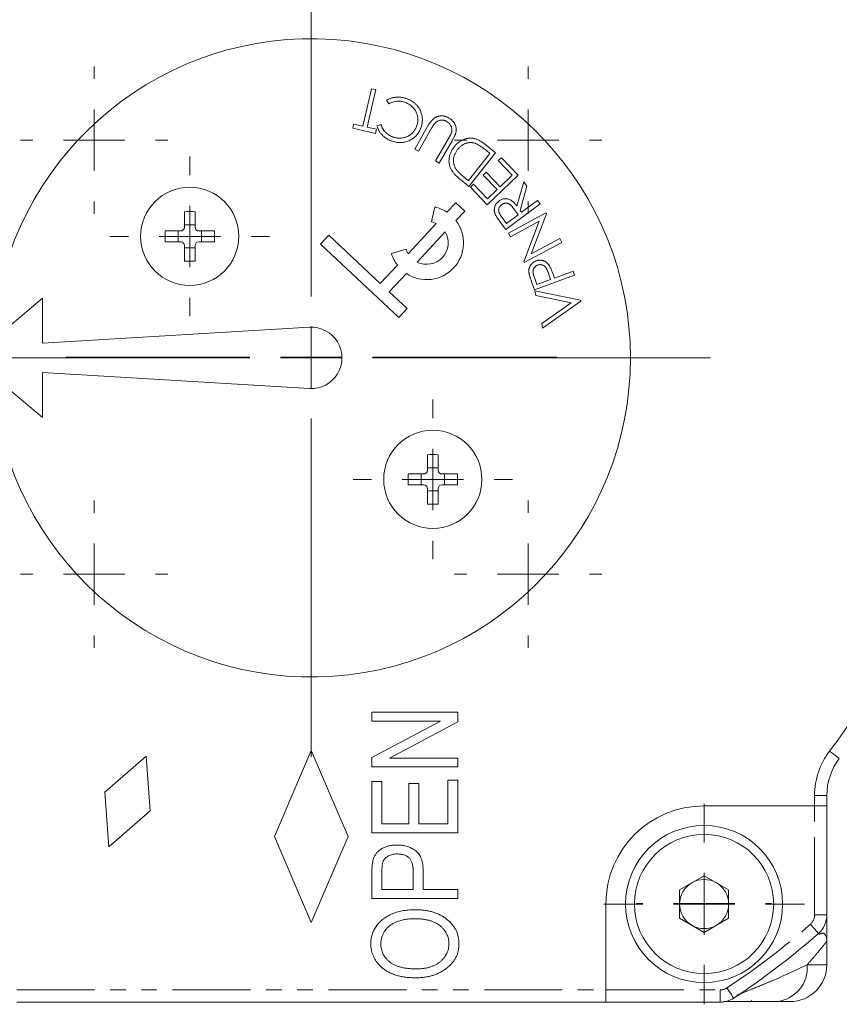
# Model space of a CAD drawing. Header units: millimetres. Extents: x 7 to 423, y -121 to 502.
# Tile 2 of 10: x 79 to 146, y -121 to -40. Entities that reach past the tile are written whole.
import ezdxf

# ---------------------------------------------------------------- set-up
doc = ezdxf.new("R2010")
doc.units = ezdxf.units.MM
doc.linetypes.add('PHANTOM', pattern=[12.7, 6.35, -1.27, 1.27, -1.27, 1.27, -1.27])

# ---------------------------------------------------------------- blocks, each defined once
blk = doc.blocks.new('SW_CENTERMARKSYMBOL_4')
at = {"color": 0, "linetype": 'Continuous', "lineweight": 0}
for p, q in [((0, 5), (0, 20)), ((0, 0), (0, 2.5)), ((-5, 0), (-20, 0)), ((0, 0), (-2.5, 0)), ((0, 0), (0, -2.5)), ((0, 0), (2.5, 0)), ((5, 0), (20, 0)), ((0, -5), (0, -20))]:
    blk.add_line(p, q, dxfattribs=at)
blk = doc.blocks.new('SW_CENTERMARKSYMBOL_5')
at = {"color": 0, "linetype": 'Continuous', "lineweight": 0}
for p, q in [((0, 5), (0, 6)), ((0, 0), (0, 2.5)), ((-5, 0), (-6, 0)), ((0, 0), (-2.5, 0)), ((0, 0), (0, -2.5)), ((0, 0), (2.5, 0)), ((5, 0), (6, 0)), ((0, -5), (0, -6))]:
    blk.add_line(p, q, dxfattribs=at)
blk = doc.blocks.new('SW_CENTERMARKSYMBOL_6')
at = {"color": 0, "linetype": 'Continuous', "lineweight": 0}
for p, q in [((0, 5), (0, 6)), ((0, 0), (0, 2.5)), ((-5, 0), (-6, 0)), ((0, 0), (-2.5, 0)), ((0, 0), (0, -2.5)), ((0, 0), (2.5, 0)), ((5, 0), (6, 0)), ((0, -5), (0, -6))]:
    blk.add_line(p, q, dxfattribs=at)
blk = doc.blocks.new('SW_CENTERMARKSYMBOL_7')
at = {"color": 0, "linetype": 'Continuous', "lineweight": 0}
for p, q in [((0, 5), (0, 5.5)), ((0, 0), (0, 2.5)), ((-5, 0), (-5.5, 0)), ((0, 0), (-2.5, 0)), ((0, 0), (0, -2.5)), ((0, 0), (2.5, 0)), ((5, 0), (5.5, 0)), ((0, -5), (0, -5.5))]:
    blk.add_line(p, q, dxfattribs=at)
blk = doc.blocks.new('SW_CENTERMARKSYMBOL_12')
at = {"color": 0, "linetype": 'Continuous', "lineweight": 0}
for p, q in [((0, 5), (0, 6)), ((0, 0), (0, 2.5)), ((-5, 0), (-6, 0)), ((0, 0), (-2.5, 0)), ((0, 0), (0, -2.5)), ((0, 0), (2.5, 0)), ((5, 0), (6, 0)), ((0, -5), (0, -6))]:
    blk.add_line(p, q, dxfattribs=at)
blk = doc.blocks.new('SW_CENTERMARKSYMBOL_13')
at = {"color": 0, "linetype": 'Continuous', "lineweight": 0}
for p, q in [((0, 5), (0, 6)), ((0, 0), (0, 2.5)), ((-5, 0), (-6, 0)), ((0, 0), (-2.5, 0)), ((0, 0), (0, -2.5)), ((0, 0), (2.5, 0)), ((5, 0), (6, 0)), ((0, -5), (0, -6))]:
    blk.add_line(p, q, dxfattribs=at)
blk = doc.blocks.new('SW_CENTERMARKSYMBOL_14')
at = {"color": 0, "linetype": 'Continuous', "lineweight": 0}
for p, q in [((0, 5), (0, 32.5)), ((0, 0), (0, 2.5)), ((-5, 0), (-32.5, 0)), ((0, 0), (-2.5, 0)), ((0, 0), (0, -2.5)), ((0, 0), (2.5, 0)), ((5, 0), (32.5, 0)), ((0, -5), (0, -32.5))]:
    blk.add_line(p, q, dxfattribs=at)
blk = doc.blocks.new('SW_CENTERMARKSYMBOL_16')
at = {"color": 0, "linetype": 'Continuous', "lineweight": 0}
for p, q in [((0, 5), (0, 6.5)), ((0, 0), (0, 2.5)), ((-5, 0), (-6.5, 0)), ((0, 0), (-2.5, 0)), ((0, 0), (0, -2.5)), ((0, 0), (2.5, 0)), ((5, 0), (6.5, 0)), ((0, -5), (0, -6.5))]:
    blk.add_line(p, q, dxfattribs=at)
blk = doc.blocks.new('SW_CENTERMARKSYMBOL_17')
at = {"color": 0, "linetype": 'Continuous', "lineweight": 0}
for p, q in [((0, 5), (0, 6.5)), ((0, 0), (0, 2.5)), ((-5, 0), (-6.5, 0)), ((0, 0), (-2.5, 0)), ((0, 0), (0, -2.5)), ((0, 0), (2.5, 0)), ((5, 0), (6.5, 0)), ((0, -5), (0, -6.5))]:
    blk.add_line(p, q, dxfattribs=at)
blk = doc.blocks.new('SW_CENTERMARKSYMBOL_19')
at = {"color": 0, "linetype": 'Continuous', "lineweight": 0}
for p, q in [((0, 5), (0, 8.17)), ((0, 0), (0, 2.5)), ((-5, 0), (-8.17, 0)), ((0, 0), (-2.5, 0)), ((0, 0), (0, -2.5)), ((0, 0), (2.5, 0)), ((5, 0), (8.17, 0)), ((0, -5), (0, -8.17))]:
    blk.add_line(p, q, dxfattribs=at)

msp = doc.modelspace()

# ---------------------------------------------------------------- linework, layer by layer
at = {"color": 7, "linetype": 'Continuous', "lineweight": 15}
for p, q in [((106.688, -49.159), (107.399, -46.104)), ((107.744, -46.185), (107.033, -49.24)), ((107.399, -46.104), (107.744, -46.185)), ((108.807, -47.338), (108.624, -47.047)), ((105.857, -49.313), (105.934, -48.984)), ((107.714, -49.745), (105.857, -49.313)), ((105.934, -48.984), (106.688, -49.159)), ((107.033, -49.24), (107.79, -49.416)), ((107.79, -49.416), (107.714, -49.745)), ((107.837, -49.131), (108.168, -49.031)), ((110.907, -51.022), (111.954, -49.194)), ((112.257, -49.367), (111.21, -51.195)), ((112.611, -51.997), (113.658, -50.169)), ((113.96, -50.342), (112.913, -52.171)), ((111.21, -51.195), (110.907, -51.022)), ((117.502, -51.325), (115.332, -54.064)), ((116.63, -50.633), (117.502, -51.325)), ((116.718, -51.124), (117.035, -51.375)), ((112.913, -52.171), (112.611, -51.997)), ((117.035, -51.375), (115.279, -53.589)), ((117.722, -51.968), (117.97, -51.732)), ((118.849, -53.147), (117.722, -51.968)), ((117.97, -51.732), (119.337, -53.162)), ((116.49, -53.146), (116.736, -52.911)), ((116.736, -52.911), (117.863, -54.09)), ((115.332, -54.064), (114.763, -53.613)), ((115.279, -53.589), (115.086, -53.437)), ((117.617, -54.325), (116.49, -53.146)), ((119.337, -53.162), (116.823, -55.565)), ((117.863, -54.09), (118.849, -53.147)), ((119.242, -55.673), (119.796, -53.695)), ((119.796, -53.695), (120.054, -54.042)), ((115.446, -54.124), (115.694, -53.886)), ((116.823, -55.565), (115.446, -54.124)), ((115.694, -53.886), (116.831, -55.076)), ((116.831, -55.076), (117.617, -54.325)), ((120.054, -54.042), (119.498, -56.018)), ((120.921, -55.209), (119.617, -56.178)), ((121.13, -55.49), (120.921, -55.209)), ((92.144, -57.398), (92.144, -56.13)), ((93.024, -56.13), (93.024, -57.398)), ((112.563, -55.742), (112.281, -56.96)), ((114.251, -55.401), (113.54, -56.162)), ((114.982, -56.083), (114.251, -55.401)), ((114.27, -56.845), (114.982, -56.083)), ((121.13, -55.49), (118.326, -57.573)), ((118.99, -55.895), (119.345, -56.38)), ((119.617, -56.178), (119.498, -56.018)), ((118.391, -57.089), (118.025, -56.595)), ((119.345, -56.38), (118.391, -57.089)), ((118.539, -57.868), (121.601, -56.227)), ((121.045, -56.913), (118.701, -58.17)), ((119.793, -60.206), (121.045, -56.913)), ((121.638, -56.296), (120.406, -59.555)), ((121.601, -56.227), (121.638, -56.296)), ((90.577, -57.698), (91.844, -57.698)), ((91.637, -58.578), (91.637, -57.698)), ((92.144, -57.191), (93.024, -57.191)), ((93.324, -57.698), (94.592, -57.698)), ((93.531, -57.698), (93.531, -58.578)), ((112.665, -57.098), (110.376, -59.549)), ((118.326, -57.573), (117.91, -57.014)), ((103.905, -58.053), (103.223, -58.783)), ((108.107, -61.978), (103.905, -58.053)), ((111.107, -60.232), (113.396, -57.781)), ((118.701, -58.17), (118.539, -57.868)), ((120.406, -59.555), (122.72, -58.314)), ((122.72, -58.314), (122.891, -58.631)), ((91.844, -58.578), (90.577, -58.578)), ((92.144, -60.145), (92.144, -58.878)), ((93.024, -59.085), (92.144, -59.085)), ((93.024, -58.878), (93.024, -60.145)), ((94.592, -58.578), (93.324, -58.578)), ((103.223, -58.783), (109.617, -64.756)), ((110.212, -59.175), (109.016, -59.54)), ((122.891, -58.631), (119.829, -60.272)), ((109.501, -60.485), (108.107, -61.978)), ((119.829, -60.272), (119.793, -60.206)), ((108.838, -62.66), (110.232, -61.168)), ((120.872, -62.052), (120.663, -61.477)), ((123.929, -61.307), (120.674, -62.492)), ((121.979, -61.649), (120.872, -62.052)), ((121.784, -61.095), (121.979, -61.649)), ((122.298, -61.533), (122.213, -61.301)), ((123.811, -60.982), (122.298, -61.533)), ((123.929, -61.307), (123.811, -60.982)), ((120.438, -61.843), (120.674, -62.492)), ((80.584, -63.171), (74.784, -68.037)), ((80.584, -66.837), (80.584, -63.171)), ((110.3, -64.025), (108.838, -62.66)), ((120.769, -62.95), (120.69, -62.578)), ((120.69, -62.578), (124.422, -63.339)), ((123.655, -63.541), (120.769, -62.95)), ((124.438, -63.413), (124.422, -63.339)), ((109.617, -64.756), (110.3, -64.025)), ((121.253, -65.233), (123.655, -63.541)), ((124.438, -63.413), (121.333, -65.604)), ((102.335, -65.542), (80.584, -66.837)), ((121.333, -65.604), (121.253, -65.233)), ((74.784, -68.037), (80.584, -72.904)), ((80.584, -69.237), (102.335, -70.533)), ((80.584, -72.904), (80.584, -69.237)), ((111.943, -77.197), (111.943, -75.929)), ((112.823, -75.929), (112.823, -77.197)), ((111.943, -76.99), (112.823, -76.99)), ((110.376, -77.497), (111.643, -77.497)), ((111.436, -78.377), (111.436, -77.497)), ((113.123, -77.497), (114.39, -77.497)), ((113.33, -77.497), (113.33, -78.377)), ((111.643, -78.377), (110.376, -78.377)), ((114.39, -78.377), (113.123, -78.377)), ((111.943, -79.944), (111.943, -78.677)), ((112.823, -78.884), (111.943, -78.884)), ((112.823, -78.677), (112.823, -79.944)), ((107.423, -97.639), (107.423, -96.912)), ((107.423, -96.912), (114.423, -96.912)), ((114.423, -96.912), (114.423, -97.69)), ((107.423, -100.592), (113.003, -97.639)), ((113.003, -97.639), (107.423, -97.639)), ((114.423, -97.69), (108.851, -100.639)), ((102.484, -100.037), (99.484, -107.037)), ((105.484, -107.037), (102.484, -100.037)), ((89.04, -100.492), (85.662, -103.422)), ((89.358, -104.953), (89.04, -100.492)), ((107.423, -101.366), (107.423, -100.592)), ((108.851, -100.639), (114.423, -100.639)), ((114.423, -100.639), (114.423, -101.366)), ((114.423, -101.366), (107.423, -101.366)), ((107.423, -106.73), (107.423, -102.548)), ((107.423, -102.548), (108.242, -102.548)), ((108.242, -102.548), (108.242, -106.003)), ((113.605, -106.003), (113.605, -102.457)), ((113.605, -102.457), (114.423, -102.457)), ((114.423, -102.457), (114.423, -106.73)), ((85.662, -103.422), (85.979, -107.883)), ((110.423, -106.003), (110.423, -102.73)), ((110.423, -102.73), (111.242, -102.73)), ((111.242, -102.73), (111.242, -106.003)), ((144.484, -103.702), (144.484, -104.537)), ((85.979, -107.883), (89.358, -104.953)), ((143.484, -104.537), (134.484, -104.537)), ((143.484, -104.537), (144.484, -104.537)), ((144.484, -104.537), (144.484, -113.427)), ((108.242, -106.003), (110.423, -106.003)), ((111.242, -106.003), (113.605, -106.003)), ((99.484, -107.037), (102.484, -114.037)), ((102.484, -114.037), (105.484, -107.037)), ((114.423, -106.73), (107.423, -106.73)), ((108.242, -109.858), (108.242, -111.366)), ((110.787, -111.366), (110.787, -109.843)), ((111.605, -109.889), (111.605, -111.366)), ((107.423, -112.093), (107.423, -109.937)), ((132.484, -111.383), (134.484, -110.228)), ((134.484, -110.228), (136.484, -111.383)), ((108.242, -111.366), (110.787, -111.366)), ((111.605, -111.366), (114.423, -111.366)), ((114.423, -111.366), (114.423, -112.093)), ((132.484, -113.692), (132.484, -111.383)), ((136.484, -111.383), (136.484, -113.692)), ((114.423, -112.093), (107.423, -112.093)), ((126.484, -112.537), (126.484, -119.537)), ((134.484, -114.847), (132.484, -113.692)), ((136.484, -113.692), (134.484, -114.847)), ((144.484, -115.579), (144.484, -117.484)), ((126.484, -120.537), (126.484, -119.537)), ((126.484, -120.537), (78.484, -120.537)), ((135.8, -120.537), (126.484, -120.537)), ((138.307, -120.484), (138.384, -120.408)), ((141.484, -120.484), (140.389, -120.484))]:
    msp.add_line(p, q, dxfattribs=at)
at = {"color": 8, "linetype": 'PHANTOM', "lineweight": 0}
for p, q in [((143.484, -104.537), (143.484, -103.702)), ((143.484, -103.702), (144.484, -103.702)), ((143.484, -113.427), (143.484, -104.537)), ((143.484, -113.427), (144.484, -113.427)), ((142.884, -117.484), (144.484, -117.484)), ((78.484, -119.537), (126.484, -119.537)), ((126.484, -119.537), (135.8, -119.537)), ((135.8, -120.537), (135.8, -119.537))]:
    msp.add_line(p, q, dxfattribs=at)
at = {"color": 8, "linetype": 'PHANTOM', "lineweight": 0, "flags": 128}
for points in [[(144.704, -100.075), (144.859, -100.193), (145.009, -100.307), (145.146, -100.411), (145.267, -100.503), (145.366, -100.578), (145.44, -100.634), (145.485, -100.668), (145.5, -100.68)], [(143.806, -114.928), (143.793, -114.913), (143.756, -114.871), (143.694, -114.801), (143.612, -114.708), (143.512, -114.594), (143.398, -114.465), (143.274, -114.324), (143.145, -114.178)], [(136.351, -119.372), (136.458, -119.535), (136.562, -119.691), (136.657, -119.836), (136.74, -119.962), (136.809, -120.066), (136.86, -120.143), (136.891, -120.191), (136.902, -120.207)]]:
    msp.add_lwpolyline(points, dxfattribs=at)
at = {"color": 7, "linetype": 'Continuous', "lineweight": 15}
for centre, radius in [((92.584, -58.138), 4), ((112.383, -77.937), 4), ((134.484, -112.537), 6.4), ((134.484, -112.537), 5.67)]:
    msp.add_circle(centre, radius, dxfattribs=at)
at = {"color": 8, "linetype": 'PHANTOM', "lineweight": 0}
for centre, radius, start, end in [((102.484, -68.037), 53, 322.80761, 37.19239), ((149.484, -103.702), 6, 142.80761, 180), ((142.484, -113.427), 1, 311.38817, 0), ((102.484, -68.037), 61.5, 303.41427, 311.38817), ((140.111, -117.715), 2.783, 275.73658, 4.76838), ((135.8, -118.537), 1, 270, 303.41427)]:
    msp.add_arc(centre, radius, start, end, dxfattribs=at)
at = {"color": 7, "linetype": 'Continuous', "lineweight": 15}
for centre, radius, start, end in [((102.484, -68.037), 26, 187.87455, 172.12545), ((92.584, -68.828), 12.705, 88.01534, 91.98466), ((111.886, -58.665), 3, 56.54655, 76.95248), ((111.886, -58.665), 3, 236.54655, 37.35841), ((103.274, -58.138), 12.705, 178.01534, 181.98466), ((81.894, -58.138), 12.705, 358.01534, 1.98466), ((111.886, -58.665), 1.75, 63.55403, 76.95248), ((111.886, -58.665), 1.75, 243.55403, 30.35093), ((111.886, -58.665), 1.75, 196.9525, 210.35093), ((92.584, -47.448), 12.705, 268.01534, 271.98466), ((111.886, -58.665), 3, 196.95249, 217.35841), ((102.484, -68.037), 2.5, 266.59132, 93.40868), ((112.383, -88.627), 12.705, 88.01534, 91.98466), ((123.073, -77.937), 12.705, 178.01534, 181.98466), ((101.693, -77.937), 12.705, 358.01534, 1.98466), ((112.383, -67.245), 12.707, 268.01563, 271.98437), ((149.484, -103.702), 5, 142.80761, 180), ((134.484, -112.537), 8, 90, 180), ((134.484, -112.537), 2, 60, 120), ((134.484, -112.537), 2, 120, 180), ((134.484, -112.537), 2, 0, 60), ((134.484, -112.537), 2, 180, 240), ((134.484, -112.537), 2, 300, 0), ((142.484, -113.427), 2, 311.38817, 0), ((134.484, -112.537), 2, 240, 300), ((102.484, -68.037), 62.5, 303.41427, 311.38817), ((141.484, -117.484), 3, 270, 0), ((135.8, -118.537), 2, 270, 303.41427)]:
    msp.add_arc(centre, radius, start, end, dxfattribs=at)
for points, knots in [([(108.624, -47.047), (108.654, -47.029), (108.714, -46.994), (108.808, -46.948), (108.903, -46.908), (109.001, -46.874), (109.101, -46.846), (109.203, -46.823), (109.307, -46.806), (109.413, -46.796), (109.52, -46.791), (109.628, -46.792), (109.737, -46.8), (109.846, -46.814), (109.956, -46.835), (110.067, -46.861), (110.178, -46.894), (110.252, -46.921), (110.289, -46.934)], [0, 0, 0, 0, 0.060647, 0.120665, 0.180451, 0.240205, 0.300017, 0.360615, 0.421403, 0.482924, 0.54502, 0.607462, 0.670462, 0.733825, 0.798555, 0.86444, 0.931272, 1, 1, 1, 1]), ([(110.153, -47.235), (110.097, -47.216), (109.985, -47.177), (109.814, -47.142), (109.644, -47.125), (109.474, -47.129), (109.305, -47.152), (109.137, -47.194), (108.969, -47.255), (108.862, -47.31), (108.807, -47.338)], [0, 0, 0, 0, 0.128241, 0.253006, 0.374656, 0.495782, 0.616949, 0.74077, 0.867631, 1, 1, 1, 1]), ([(111.065, -49.17), (111.082, -49.121), (111.116, -49.025), (111.149, -48.877), (111.169, -48.731), (111.172, -48.586), (111.16, -48.442), (111.133, -48.3), (111.092, -48.159), (111.035, -48.021), (110.966, -47.889), (110.884, -47.765), (110.79, -47.651), (110.685, -47.547), (110.569, -47.453), (110.441, -47.37), (110.302, -47.295), (110.204, -47.256), (110.153, -47.235)], [0, 0, 0, 0, 0.065052, 0.128176, 0.189347, 0.24973, 0.309423, 0.369654, 0.430758, 0.493445, 0.556362, 0.61813, 0.679324, 0.740864, 0.802967, 0.866442, 0.931857, 1, 1, 1, 1]), ([(110.289, -46.934), (110.324, -46.948), (110.393, -46.975), (110.493, -47.021), (110.589, -47.07), (110.68, -47.122), (110.767, -47.177), (110.85, -47.236), (110.927, -47.299), (111, -47.365), (111.069, -47.434), (111.133, -47.506), (111.193, -47.582), (111.248, -47.662), (111.298, -47.745), (111.345, -47.83), (111.386, -47.92), (111.41, -47.982), (111.422, -48.013)], [0, 0, 0, 0, 0.0696782, 0.1378177, 0.2041691, 0.2690579, 0.3328368, 0.395316, 0.4566953, 0.5175063, 0.577934, 0.6378425, 0.6974613, 0.7570233, 0.8169867, 0.8771569, 0.9382966, 1, 1, 1, 1]), ([(111.422, -48.013), (111.44, -48.066), (111.476, -48.171), (111.51, -48.333), (111.531, -48.496), (111.535, -48.661), (111.524, -48.826), (111.498, -48.993), (111.458, -49.162), (111.418, -49.273), (111.398, -49.329)], [0, 0, 0, 0, 0.124605, 0.247267, 0.369113, 0.49058, 0.613818, 0.738825, 0.8675, 1, 1, 1, 1]), ([(111.954, -49.194), (111.974, -49.161), (112.011, -49.097), (112.068, -49.004), (112.126, -48.919), (112.183, -48.839), (112.24, -48.766), (112.297, -48.699), (112.352, -48.638), (112.409, -48.583), (112.467, -48.533), (112.528, -48.489), (112.594, -48.45), (112.662, -48.415), (112.736, -48.387), (112.812, -48.362), (112.893, -48.343), (112.977, -48.328), (113.062, -48.32), (113.148, -48.318), (113.234, -48.325), (113.319, -48.339), (113.405, -48.361), (113.49, -48.391), (113.575, -48.427), (113.63, -48.457), (113.658, -48.473)], [0, 0, 0, 0, 0.05421, 0.10597, 0.154932, 0.201241, 0.245616, 0.286983, 0.32635, 0.363334, 0.399245, 0.434829, 0.470988, 0.507483, 0.544718, 0.582849, 0.622273, 0.66285, 0.703682, 0.744323, 0.785095, 0.826274, 0.867878, 0.91054, 0.954407, 1, 1, 1, 1]), ([(112.559, -48.91), (112.551, -48.92), (112.531, -48.941), (112.502, -48.978), (112.47, -49.023), (112.433, -49.075), (112.394, -49.137), (112.352, -49.206), (112.306, -49.284), (112.274, -49.338), (112.257, -49.367)], [0, 0, 0, 0, 0.070605, 0.156061, 0.256824, 0.3735, 0.505775, 0.654439, 0.819538, 1, 1, 1, 1]), ([(113.509, -48.771), (113.484, -48.757), (113.433, -48.73), (113.353, -48.702), (113.27, -48.68), (113.184, -48.668), (113.099, -48.666), (113.014, -48.672), (112.932, -48.688), (112.851, -48.713), (112.774, -48.749), (112.699, -48.794), (112.626, -48.846), (112.582, -48.889), (112.559, -48.91)], [0, 0, 0, 0, 0.082726, 0.165046, 0.247545, 0.331009, 0.414395, 0.495934, 0.576064, 0.657068, 0.739558, 0.82311, 0.909843, 1, 1, 1, 1]), ([(113.878, -49.756), (113.89, -49.725), (113.914, -49.664), (113.937, -49.572), (113.947, -49.483), (113.947, -49.396), (113.934, -49.309), (113.904, -49.223), (113.863, -49.135), (113.807, -49.048), (113.744, -48.965), (113.672, -48.889), (113.594, -48.824), (113.537, -48.789), (113.509, -48.771)], [0, 0, 0, 0, 0.086983, 0.168069, 0.24492, 0.318813, 0.392995, 0.470756, 0.554472, 0.644544, 0.736974, 0.826507, 0.913824, 1, 1, 1, 1]), ([(113.658, -48.473), (113.688, -48.49), (113.746, -48.525), (113.828, -48.584), (113.905, -48.645), (113.974, -48.71), (114.037, -48.779), (114.094, -48.851), (114.143, -48.928), (114.187, -49.007), (114.223, -49.088), (114.253, -49.17), (114.275, -49.253), (114.289, -49.336), (114.296, -49.42), (114.295, -49.504), (114.288, -49.588), (114.277, -49.644), (114.271, -49.672)], [0, 0, 0, 0, 0.07161, 0.141176, 0.208431, 0.274302, 0.3385, 0.402045, 0.46513, 0.527635, 0.589283, 0.649567, 0.708733, 0.766773, 0.824202, 0.882398, 0.940836, 1, 1, 1, 1]), ([(109.003, -50.356), (108.965, -50.341), (108.892, -50.312), (108.785, -50.262), (108.683, -50.207), (108.585, -50.148), (108.493, -50.084), (108.406, -50.015), (108.324, -49.942), (108.247, -49.865), (108.175, -49.784), (108.109, -49.7), (108.048, -49.613), (107.994, -49.522), (107.946, -49.429), (107.903, -49.333), (107.866, -49.233), (107.847, -49.165), (107.837, -49.131)], [0, 0, 0, 0, 0.0685023, 0.1354061, 0.2014185, 0.2658459, 0.329456, 0.3924858, 0.4549136, 0.5169516, 0.5788163, 0.6396061, 0.6997859, 0.7596982, 0.819451, 0.8792571, 0.9391893, 1, 1, 1, 1]), ([(108.168, -49.031), (108.177, -49.06), (108.196, -49.118), (108.229, -49.203), (108.267, -49.284), (108.308, -49.363), (108.355, -49.438), (108.405, -49.51), (108.46, -49.579), (108.539, -49.666), (108.647, -49.766), (108.79, -49.872), (108.948, -49.963), (109.061, -50.009), (109.119, -50.033)], [0, 0, 0, 0, 0.064486, 0.127964, 0.190535, 0.252008, 0.313486, 0.374941, 0.436192, 0.497475, 0.620312, 0.743744, 0.869906, 1, 1, 1, 1]), ([(111.398, -49.329), (111.375, -49.387), (111.328, -49.501), (111.24, -49.661), (111.14, -49.808), (111.027, -49.942), (110.9, -50.063), (110.761, -50.171), (110.607, -50.264), (110.444, -50.345), (110.272, -50.41), (110.097, -50.459), (109.919, -50.487), (109.739, -50.499), (109.557, -50.491), (109.373, -50.464), (109.187, -50.421), (109.065, -50.378), (109.003, -50.356)], [0, 0, 0, 0, 0.064514, 0.12681, 0.187466, 0.247446, 0.307407, 0.367672, 0.429097, 0.492215, 0.555555, 0.617721, 0.679211, 0.740987, 0.803181, 0.86667, 0.932217, 1, 1, 1, 1]), ([(109.119, -50.033), (109.151, -50.044), (109.216, -50.068), (109.314, -50.094), (109.413, -50.115), (109.512, -50.129), (109.611, -50.136), (109.711, -50.138), (109.811, -50.132), (109.911, -50.12), (110.01, -50.102), (110.106, -50.078), (110.199, -50.048), (110.289, -50.012), (110.375, -49.97), (110.459, -49.924), (110.539, -49.871), (110.616, -49.812), (110.689, -49.748), (110.757, -49.679), (110.821, -49.606), (110.879, -49.527), (110.934, -49.445), (110.982, -49.358), (111.028, -49.266), (111.053, -49.203), (111.065, -49.17)], [0, 0, 0, 0, 0.043402, 0.086218, 0.128764, 0.170504, 0.212518, 0.254433, 0.296705, 0.339208, 0.381525, 0.423186, 0.46416, 0.504827, 0.54509, 0.585396, 0.625671, 0.666521, 0.707307, 0.748004, 0.789013, 0.82992, 0.87126, 0.913286, 0.956318, 1, 1, 1, 1]), ([(114.271, -49.672), (114.266, -49.691), (114.256, -49.731), (114.234, -49.795), (114.205, -49.867), (114.169, -49.947), (114.127, -50.035), (114.077, -50.13), (114.021, -50.234), (113.981, -50.305), (113.96, -50.342)], [0, 0, 0, 0, 0.078275, 0.169256, 0.274172, 0.392363, 0.523583, 0.668339, 0.827556, 1, 1, 1, 1]), ([(113.658, -50.169), (113.673, -50.143), (113.701, -50.094), (113.74, -50.023), (113.775, -49.961), (113.805, -49.905), (113.83, -49.858), (113.85, -49.817), (113.867, -49.784), (113.875, -49.764), (113.878, -49.756)], [0, 0, 0, 0, 0.191128, 0.362758, 0.516934, 0.650916, 0.766135, 0.863241, 0.941598, 1, 1, 1, 1]), ([(114.136, -50.831), (114.163, -50.798), (114.217, -50.732), (114.304, -50.64), (114.393, -50.556), (114.485, -50.478), (114.582, -50.41), (114.681, -50.348), (114.783, -50.294), (114.887, -50.247), (114.993, -50.208), (115.099, -50.176), (115.204, -50.152), (115.308, -50.137), (115.411, -50.128), (115.514, -50.128), (115.616, -50.135), (115.718, -50.151), (115.821, -50.174), (115.927, -50.21), (116.036, -50.254), (116.149, -50.311), (116.265, -50.376), (116.384, -50.452), (116.507, -50.538), (116.588, -50.601), (116.63, -50.633)], [0, 0, 0, 0, 0.045377, 0.089572, 0.132544, 0.174803, 0.21623, 0.257108, 0.297485, 0.33789, 0.377498, 0.416014, 0.453841, 0.49064, 0.526914, 0.562822, 0.598568, 0.634394, 0.671263, 0.710072, 0.751543, 0.795428, 0.842225, 0.891759, 0.944367, 1, 1, 1, 1]), ([(114.417, -51.047), (114.442, -51.017), (114.491, -50.957), (114.57, -50.874), (114.652, -50.799), (114.736, -50.732), (114.823, -50.674), (114.913, -50.623), (115.005, -50.581), (115.1, -50.547), (115.196, -50.521), (115.292, -50.502), (115.389, -50.493), (115.486, -50.491), (115.583, -50.498), (115.681, -50.514), (115.778, -50.538), (115.842, -50.559), (115.874, -50.57)], [0, 0, 0, 0, 0.071838, 0.14104, 0.20788, 0.272983, 0.336454, 0.398923, 0.460213, 0.521303, 0.581665, 0.64098, 0.699982, 0.758689, 0.817543, 0.876984, 0.937853, 1, 1, 1, 1]), ([(113.949, -52.808), (113.926, -52.77), (113.881, -52.695), (113.825, -52.578), (113.779, -52.458), (113.744, -52.336), (113.72, -52.213), (113.704, -52.087), (113.701, -51.959), (113.709, -51.83), (113.725, -51.7), (113.753, -51.571), (113.79, -51.444), (113.839, -51.318), (113.898, -51.193), (113.967, -51.07), (114.046, -50.949), (114.105, -50.871), (114.136, -50.831)], [0, 0, 0, 0, 0.062471, 0.123507, 0.183498, 0.242855, 0.302003, 0.361081, 0.421094, 0.482161, 0.543651, 0.605325, 0.6679, 0.731132, 0.79557, 0.861681, 0.929791, 1, 1, 1, 1]), ([(114.3, -52.686), (114.28, -52.655), (114.239, -52.593), (114.187, -52.496), (114.145, -52.397), (114.112, -52.296), (114.088, -52.194), (114.072, -52.09), (114.067, -51.984), (114.071, -51.877), (114.082, -51.769), (114.103, -51.662), (114.134, -51.557), (114.172, -51.452), (114.221, -51.349), (114.277, -51.246), (114.342, -51.145), (114.392, -51.08), (114.417, -51.047)], [0, 0, 0, 0, 0.063727, 0.125743, 0.186067, 0.245682, 0.305051, 0.36431, 0.423801, 0.484428, 0.545789, 0.607149, 0.668949, 0.731851, 0.795997, 0.861931, 0.929821, 1, 1, 1, 1]), ([(115.874, -50.57), (115.899, -50.58), (115.953, -50.602), (116.035, -50.645), (116.126, -50.698), (116.227, -50.762), (116.337, -50.837), (116.456, -50.923), (116.585, -51.019), (116.672, -51.088), (116.718, -51.124)], [0, 0, 0, 0, 0.078891, 0.170624, 0.274974, 0.393016, 0.524286, 0.669286, 0.827697, 1, 1, 1, 1]), ([(114.763, -53.613), (114.714, -53.574), (114.619, -53.498), (114.485, -53.384), (114.363, -53.275), (114.255, -53.172), (114.16, -53.074), (114.076, -52.982), (114.006, -52.895), (113.967, -52.836), (113.949, -52.808)], [0, 0, 0, 0, 0.164824, 0.317608, 0.459308, 0.589183, 0.708252, 0.816262, 0.913536, 1, 1, 1, 1]), ([(115.086, -53.437), (115.038, -53.399), (114.947, -53.326), (114.818, -53.218), (114.702, -53.114), (114.597, -53.018), (114.505, -52.927), (114.425, -52.843), (114.356, -52.764), (114.318, -52.711), (114.3, -52.686)], [0, 0, 0, 0, 0.167083, 0.321536, 0.464266, 0.594996, 0.713344, 0.820357, 0.915802, 1, 1, 1, 1]), ([(117.478, -56.353), (117.468, -56.328), (117.448, -56.281), (117.426, -56.207), (117.408, -56.134), (117.399, -56.06), (117.394, -55.986), (117.398, -55.912), (117.406, -55.838), (117.421, -55.765), (117.442, -55.692), (117.469, -55.622), (117.503, -55.555), (117.543, -55.49), (117.59, -55.43), (117.643, -55.371), (117.703, -55.316), (117.746, -55.282), (117.768, -55.264)], [0, 0, 0, 0, 0.064111, 0.127062, 0.188272, 0.249022, 0.309337, 0.369597, 0.430206, 0.491615, 0.553139, 0.614696, 0.675737, 0.737804, 0.800779, 0.864933, 0.931483, 1, 1, 1, 1]), ([(117.768, -55.264), (117.806, -55.238), (117.88, -55.186), (118.001, -55.13), (118.124, -55.09), (118.25, -55.071), (118.376, -55.07), (118.501, -55.088), (118.624, -55.127), (118.724, -55.175), (118.802, -55.224), (118.863, -55.268), (118.925, -55.318), (118.986, -55.376), (119.049, -55.44), (119.113, -55.511), (119.178, -55.588), (119.22, -55.644), (119.242, -55.673)], [0, 0, 0, 0, 0.079535, 0.155484, 0.229083, 0.302154, 0.374349, 0.446102, 0.519581, 0.596068, 0.636468, 0.679227, 0.725084, 0.773596, 0.825216, 0.880046, 0.93845, 1, 1, 1, 1]), ([(118.025, -56.595), (118.008, -56.572), (117.975, -56.527), (117.929, -56.461), (117.889, -56.399), (117.854, -56.341), (117.825, -56.287), (117.8, -56.237), (117.782, -56.19), (117.764, -56.135), (117.752, -56.066), (117.75, -55.985), (117.76, -55.903), (117.784, -55.822), (117.818, -55.746), (117.862, -55.674), (117.918, -55.61), (117.962, -55.574), (117.985, -55.556)], [0, 0, 0, 0, 0.072877, 0.140468, 0.202975, 0.260282, 0.312156, 0.358714, 0.400667, 0.437889, 0.507028, 0.575065, 0.644242, 0.715, 0.78622, 0.856622, 0.927447, 1, 1, 1, 1]), ([(117.985, -55.556), (118.009, -55.54), (118.057, -55.507), (118.135, -55.471), (118.217, -55.447), (118.302, -55.435), (118.387, -55.435), (118.472, -55.449), (118.553, -55.478), (118.618, -55.512), (118.67, -55.547), (118.711, -55.58), (118.753, -55.619), (118.798, -55.662), (118.843, -55.712), (118.89, -55.768), (118.941, -55.829), (118.973, -55.873), (118.99, -55.895)], [0, 0, 0, 0, 0.072993, 0.143269, 0.213331, 0.284152, 0.354866, 0.424235, 0.494806, 0.567395, 0.606621, 0.649527, 0.697132, 0.748364, 0.804157, 0.865012, 0.930098, 1, 1, 1, 1]), ([(117.91, -57.014), (117.883, -56.976), (117.829, -56.905), (117.755, -56.801), (117.689, -56.705), (117.631, -56.618), (117.58, -56.54), (117.539, -56.47), (117.505, -56.409), (117.486, -56.37), (117.478, -56.353)], [0, 0, 0, 0, 0.176174, 0.338215, 0.484718, 0.616946, 0.734935, 0.837062, 0.92589, 1, 1, 1, 1]), ([(91.844, -57.698), (91.923, -57.698), (92.001, -57.665), (92.112, -57.555), (92.144, -57.477), (92.144, -57.398)], [0, 0, 0, 0, 0.5, 0.5, 1, 1, 1, 1]), ([(93.024, -57.398), (93.024, -57.477), (93.056, -57.554), (93.167, -57.665), (93.245, -57.698), (93.324, -57.698)], [0, 0, 0, 0, 0.5, 0.5, 1, 1, 1, 1]), ([(92.144, -58.878), (92.144, -58.799), (92.112, -58.721), (92.001, -58.61), (91.923, -58.578), (91.844, -58.578)], [0, 0, 0, 0, 0.5, 0.5, 1, 1, 1, 1]), ([(93.324, -58.578), (93.245, -58.578), (93.167, -58.61), (93.057, -58.721), (93.024, -58.799), (93.024, -58.878)], [0, 0, 0, 0, 0.5, 0.5, 1, 1, 1, 1]), ([(120.802, -60.143), (120.775, -60.153), (120.724, -60.173), (120.651, -60.209), (120.584, -60.249), (120.522, -60.294), (120.465, -60.342), (120.414, -60.396), (120.369, -60.453), (120.329, -60.515), (120.295, -60.579), (120.266, -60.645), (120.243, -60.713), (120.225, -60.782), (120.213, -60.853), (120.208, -60.925), (120.206, -60.999), (120.211, -61.049), (120.213, -61.074)], [0, 0, 0, 0, 0.070348, 0.13838, 0.20345, 0.267015, 0.329893, 0.390957, 0.452414, 0.513995, 0.575216, 0.635449, 0.695071, 0.754473, 0.814629, 0.875307, 0.93698, 1, 1, 1, 1]), ([(121.858, -60.492), (121.843, -60.47), (121.813, -60.426), (121.761, -60.366), (121.71, -60.309), (121.653, -60.261), (121.595, -60.216), (121.533, -60.178), (121.468, -60.146), (121.401, -60.119), (121.332, -60.099), (121.261, -60.084), (121.188, -60.078), (121.113, -60.077), (121.037, -60.083), (120.96, -60.097), (120.881, -60.117), (120.828, -60.134), (120.802, -60.143)], [0, 0, 0, 0, 0.067229, 0.132094, 0.195091, 0.256567, 0.316829, 0.376538, 0.435507, 0.495217, 0.554876, 0.61442, 0.674843, 0.735569, 0.798244, 0.863371, 0.930136, 1, 1, 1, 1]), ([(120.663, -61.477), (120.653, -61.45), (120.635, -61.399), (120.611, -61.324), (120.591, -61.254), (120.573, -61.19), (120.562, -61.13), (120.553, -61.076), (120.548, -61.027), (120.547, -60.969), (120.554, -60.9), (120.575, -60.821), (120.609, -60.746), (120.655, -60.676), (120.71, -60.611), (120.774, -60.557), (120.845, -60.511), (120.897, -60.49), (120.924, -60.479)], [0, 0, 0, 0, 0.072, 0.138909, 0.200388, 0.25705, 0.30871, 0.355152, 0.397077, 0.434627, 0.504127, 0.572651, 0.641997, 0.713576, 0.785844, 0.856432, 0.92769, 1, 1, 1, 1]), ([(120.924, -60.479), (120.951, -60.47), (121.006, -60.452), (121.091, -60.441), (121.176, -60.441), (121.26, -60.455), (121.341, -60.48), (121.417, -60.517), (121.486, -60.567), (121.538, -60.618), (121.577, -60.667), (121.607, -60.709), (121.636, -60.758), (121.665, -60.814), (121.696, -60.875), (121.725, -60.943), (121.756, -61.017), (121.775, -61.068), (121.784, -61.095)], [0, 0, 0, 0, 0.072579, 0.14295, 0.212629, 0.283172, 0.35314, 0.422472, 0.491927, 0.564192, 0.603003, 0.645528, 0.692927, 0.744876, 0.801225, 0.862832, 0.928712, 1, 1, 1, 1]), ([(122.213, -61.301), (122.195, -61.252), (122.161, -61.16), (122.109, -61.027), (122.061, -60.907), (122.016, -60.799), (121.973, -60.704), (121.932, -60.622), (121.896, -60.552), (121.87, -60.511), (121.858, -60.492)], [0, 0, 0, 0, 0.175112, 0.335754, 0.482692, 0.614495, 0.731953, 0.835492, 0.924527, 1, 1, 1, 1]), ([(120.213, -61.074), (120.216, -61.093), (120.222, -61.136), (120.236, -61.205), (120.256, -61.285), (120.281, -61.376), (120.312, -61.478), (120.349, -61.59), (120.392, -61.713), (120.422, -61.799), (120.438, -61.843)], [0, 0, 0, 0, 0.073184, 0.161322, 0.263762, 0.381477, 0.513709, 0.660523, 0.823074, 1, 1, 1, 1]), ([(111.643, -77.497), (111.722, -77.497), (111.8, -77.464), (111.911, -77.354), (111.943, -77.276), (111.943, -77.197)], [0, 0, 0, 0, 0.5, 0.5, 1, 1, 1, 1]), ([(112.823, -77.197), (112.823, -77.276), (112.855, -77.353), (112.966, -77.464), (113.044, -77.497), (113.123, -77.497)], [0, 0, 0, 0, 0.5, 0.5, 1, 1, 1, 1]), ([(111.943, -78.677), (111.943, -78.598), (111.911, -78.52), (111.8, -78.409), (111.722, -78.377), (111.643, -78.377)], [0, 0, 0, 0, 0.5, 0.5, 1, 1, 1, 1]), ([(113.123, -78.377), (113.044, -78.377), (112.966, -78.409), (112.855, -78.52), (112.823, -78.598), (112.823, -78.677)], [0, 0, 0, 0, 0.5, 0.5, 1, 1, 1, 1]), ([(107.558, -108.815), (107.574, -108.774), (107.606, -108.693), (107.668, -108.579), (107.737, -108.47), (107.817, -108.367), (107.907, -108.272), (108.007, -108.183), (108.116, -108.099), (108.235, -108.023), (108.362, -107.954), (108.497, -107.894), (108.638, -107.843), (108.788, -107.802), (108.944, -107.769), (109.107, -107.747), (109.277, -107.732), (109.393, -107.73), (109.452, -107.73)], [0, 0, 0, 0, 0.056069, 0.112005, 0.16716, 0.222796, 0.278891, 0.336333, 0.394646, 0.455556, 0.51806, 0.580858, 0.645685, 0.712127, 0.780075, 0.850895, 0.923735, 1, 1, 1, 1]), ([(109.452, -107.73), (109.53, -107.731), (109.682, -107.733), (109.904, -107.756), (110.115, -107.795), (110.315, -107.847), (110.504, -107.915), (110.682, -107.999), (110.85, -108.098), (111.007, -108.211), (111.15, -108.344), (111.272, -108.501), (111.377, -108.678), (111.46, -108.878), (111.527, -109.099), (111.573, -109.343), (111.599, -109.609), (111.603, -109.793), (111.605, -109.889)], [0, 0, 0, 0, 0.0666329, 0.1303182, 0.1914144, 0.2502217, 0.3076442, 0.3637784, 0.4189405, 0.4741774, 0.5293395, 0.5857244, 0.6441603, 0.7054842, 0.7712613, 0.8419873, 0.9179167, 1, 1, 1, 1]), ([(107.423, -109.937), (107.423, -109.876), (107.423, -109.757), (107.432, -109.586), (107.44, -109.427), (107.456, -109.28), (107.474, -109.146), (107.497, -109.024), (107.525, -108.915), (107.548, -108.847), (107.558, -108.815)], [0, 0, 0, 0, 0.162643, 0.312901, 0.453294, 0.58413, 0.70285, 0.811058, 0.910586, 1, 1, 1, 1]), ([(109.49, -108.457), (109.422, -108.459), (109.29, -108.462), (109.1, -108.495), (108.924, -108.544), (108.767, -108.617), (108.629, -108.703), (108.511, -108.797), (108.419, -108.902), (108.359, -108.998), (108.325, -109.085), (108.302, -109.161), (108.282, -109.249), (108.27, -109.349), (108.256, -109.459), (108.248, -109.582), (108.242, -109.716), (108.242, -109.809), (108.242, -109.858)], [0, 0, 0, 0, 0.093759, 0.180788, 0.264135, 0.343577, 0.418648, 0.486599, 0.549735, 0.609852, 0.641371, 0.677375, 0.718711, 0.764697, 0.81576, 0.871825, 0.933012, 1, 1, 1, 1]), ([(110.787, -109.843), (110.786, -109.786), (110.783, -109.674), (110.77, -109.511), (110.744, -109.361), (110.709, -109.222), (110.663, -109.096), (110.609, -108.981), (110.541, -108.88), (110.465, -108.789), (110.379, -108.71), (110.282, -108.642), (110.174, -108.585), (110.057, -108.538), (109.93, -108.501), (109.793, -108.476), (109.645, -108.46), (109.543, -108.458), (109.49, -108.457)], [0, 0, 0, 0, 0.079347, 0.153736, 0.223627, 0.288741, 0.349609, 0.407463, 0.462812, 0.516329, 0.569238, 0.623344, 0.678597, 0.736055, 0.796326, 0.859818, 0.927799, 1, 1, 1, 1]), ([(107.333, -115.771), (107.334, -115.708), (107.337, -115.582), (107.358, -115.396), (107.389, -115.214), (107.437, -115.037), (107.496, -114.863), (107.571, -114.695), (107.658, -114.53), (107.757, -114.37), (107.869, -114.216), (107.995, -114.07), (108.131, -113.932), (108.281, -113.803), (108.442, -113.682), (108.614, -113.569), (108.8, -113.466), (108.996, -113.369), (109.204, -113.282), (109.423, -113.207), (109.651, -113.145), (109.888, -113.092), (110.135, -113.053), (110.392, -113.023), (110.658, -113.006), (110.839, -113.004), (110.931, -113.003)], [0, 0, 0, 0, 0.037492, 0.074049, 0.11041, 0.146286, 0.182361, 0.218671, 0.255067, 0.292232, 0.329644, 0.367522, 0.405679, 0.444527, 0.484062, 0.524465, 0.56615, 0.609415, 0.653655, 0.699191, 0.745587, 0.793411, 0.84241, 0.893356, 0.945747, 1, 1, 1, 1]), ([(110.931, -113.003), (111.056, -113.005), (111.302, -113.009), (111.662, -113.041), (112.004, -113.099), (112.329, -113.174), (112.635, -113.276), (112.924, -113.398), (113.195, -113.542), (113.362, -113.658), (113.445, -113.716)], [0, 0, 0, 0, 0.141691, 0.277461, 0.407496, 0.532719, 0.653726, 0.77106, 0.88631, 1, 1, 1, 1]), ([(110.909, -113.73), (110.836, -113.731), (110.693, -113.732), (110.48, -113.746), (110.273, -113.771), (110.072, -113.802), (109.878, -113.848), (109.688, -113.898), (109.504, -113.961), (109.386, -114.01), (109.327, -114.034)], [0, 0, 0, 0, 0.134831, 0.265552, 0.394218, 0.519275, 0.64223, 0.762842, 0.882151, 1, 1, 1, 1]), ([(113.696, -115.781), (113.694, -115.71), (113.689, -115.569), (113.656, -115.363), (113.601, -115.165), (113.523, -114.977), (113.422, -114.798), (113.3, -114.627), (113.155, -114.467), (112.99, -114.314), (112.801, -114.177), (112.593, -114.055), (112.362, -113.954), (112.111, -113.873), (111.841, -113.807), (111.548, -113.763), (111.236, -113.734), (111.02, -113.731), (110.909, -113.73)], [0, 0, 0, 0, 0.054921, 0.108599, 0.161031, 0.212837, 0.265715, 0.319184, 0.374597, 0.432566, 0.492457, 0.554225, 0.61856, 0.686314, 0.757788, 0.833648, 0.914417, 1, 1, 1, 1]), ([(113.445, -113.716), (113.53, -113.782), (113.695, -113.912), (113.915, -114.133), (114.1, -114.369), (114.253, -114.62), (114.369, -114.888), (114.454, -115.17), (114.505, -115.468), (114.511, -115.671), (114.514, -115.775)], [0, 0, 0, 0, 0.133765, 0.261459, 0.385485, 0.505837, 0.625946, 0.746913, 0.870985, 1, 1, 1, 1]), ([(144.484, -113.427), (144.484, -113.456), (144.484, -113.724), (144.484, -114.436), (144.484, -115.27), (144.484, -115.485), (144.484, -115.575), (144.484, -115.579)], [0, 0, 0, 0, 0.083782, 0.779714, 0.909529, 0.996262, 1, 1, 1, 1]), ([(109.327, -114.034), (109.241, -114.075), (109.07, -114.155), (108.843, -114.322), (108.638, -114.512), (108.468, -114.734), (108.325, -114.973), (108.226, -115.228), (108.161, -115.493), (108.154, -115.674), (108.151, -115.765)], [0, 0, 0, 0, 0.129109, 0.254616, 0.379866, 0.506911, 0.632557, 0.754661, 0.876504, 1, 1, 1, 1]), ([(111.016, -118.548), (110.872, -118.546), (110.593, -118.541), (110.186, -118.504), (109.806, -118.442), (109.45, -118.356), (109.12, -118.244), (108.815, -118.108), (108.536, -117.945), (108.285, -117.759), (108.062, -117.554), (107.866, -117.337), (107.701, -117.105), (107.567, -116.862), (107.46, -116.607), (107.388, -116.339), (107.34, -116.059), (107.335, -115.868), (107.333, -115.771)], [0, 0, 0, 0, 0.083185, 0.161992, 0.23625, 0.306601, 0.373855, 0.437969, 0.499954, 0.560382, 0.618843, 0.675201, 0.729719, 0.783027, 0.835926, 0.889454, 0.943952, 1, 1, 1, 1]), ([(108.151, -115.765), (108.153, -115.838), (108.157, -115.982), (108.191, -116.193), (108.244, -116.394), (108.324, -116.584), (108.421, -116.766), (108.544, -116.935), (108.686, -117.097), (108.853, -117.246), (109.04, -117.384), (109.255, -117.499), (109.491, -117.601), (109.753, -117.681), (110.037, -117.746), (110.346, -117.787), (110.679, -117.817), (110.908, -117.82), (111.027, -117.821)], [0, 0, 0, 0, 0.054961, 0.108343, 0.160046, 0.211343, 0.262856, 0.314977, 0.368758, 0.424523, 0.482696, 0.543312, 0.607661, 0.675975, 0.749039, 0.827166, 0.910515, 1, 1, 1, 1]), ([(111.027, -117.821), (111.13, -117.819), (111.33, -117.815), (111.622, -117.788), (111.895, -117.742), (112.151, -117.676), (112.39, -117.594), (112.611, -117.492), (112.814, -117.371), (112.997, -117.231), (113.16, -117.079), (113.304, -116.918), (113.424, -116.747), (113.525, -116.571), (113.602, -116.384), (113.656, -116.19), (113.69, -115.988), (113.694, -115.851), (113.696, -115.781)], [0, 0, 0, 0, 0.0820125, 0.1597813, 0.2333711, 0.3031838, 0.3699629, 0.4345213, 0.497036, 0.5582313, 0.6181006, 0.6750995, 0.7301215, 0.7839095, 0.8370839, 0.8904244, 0.9443899, 1, 1, 1, 1]), ([(114.514, -115.775), (114.511, -115.88), (114.505, -116.085), (114.453, -116.384), (114.366, -116.668), (114.246, -116.937), (114.089, -117.188), (113.898, -117.424), (113.674, -117.645), (113.504, -117.773), (113.416, -117.839)], [0, 0, 0, 0, 0.128464, 0.252118, 0.373476, 0.493004, 0.613709, 0.737277, 0.865504, 1, 1, 1, 1]), ([(113.416, -117.839), (113.332, -117.896), (113.164, -118.01), (112.894, -118.153), (112.613, -118.275), (112.318, -118.375), (112.011, -118.453), (111.691, -118.508), (111.357, -118.541), (111.131, -118.546), (111.016, -118.548)], [0, 0, 0, 0, 0.119865, 0.239021, 0.359549, 0.481025, 0.605473, 0.732971, 0.864251, 1, 1, 1, 1]), ([(136.063, -120.484), (136.105, -120.484), (136.325, -120.484), (137.218, -120.484), (138.69, -120.484), (139.823, -120.484), (140.389, -120.484)], [0, 0, 0, 0, 0.046212, 0.241027, 0.620557, 1, 1, 1, 1])]:
    msp.add_open_spline(points, degree=3, knots=knots, dxfattribs=at)
at = {"color": 8, "linetype": 'PHANTOM', "lineweight": 0}
for points, knots in [([(144.484, -115.579), (144.484, -115.577), (144.484, -115.564), (144.483, -115.52), (144.46, -115.142), (144.275, -114.79), (143.946, -114.965), (143.868, -115.007)], [0, 0, 0, 0, 0.003955, 0.024833, 0.085182, 0.782485, 1, 1, 1, 1]), ([(144.484, -115.579), (144.484, -115.579), (144.444, -115.628), (144.329, -115.771), (144.281, -115.83), (144.169, -115.966), (144.106, -116.044), (143.894, -116.301), (143.725, -116.504), (143.337, -116.963), (143.119, -117.215), (142.884, -117.484)], [0, 0, 0, 0, 0.25, 0.25, 0.375, 0.375, 0.5, 0.5, 0.75, 0.75, 1, 1, 1, 1]), ([(142.884, -117.484), (142.061, -117.891), (141.07, -118.343), (139.762, -118.899), (139.496, -119.011), (138.966, -119.23), (138.7, -119.338), (138.18, -119.547), (137.926, -119.649), (137.58, -119.79), (137.47, -119.835), (137.282, -119.917), (137.203, -119.953), (137.163, -119.98)], [0, 0, 0, 0, 0.5, 0.5, 0.625, 0.625, 0.75, 0.75, 0.875, 0.875, 0.9375, 0.9375, 1, 1, 1, 1])]:
    msp.add_open_spline(points, degree=3, knots=knots, dxfattribs=at)

# ---------------------------------------------------------------- block references
at = {"color": 7, "linetype": 'Continuous', "lineweight": 0}
for name, p in [('SW_CENTERMARKSYMBOL_14', (102.484, -68.037)), ('SW_CENTERMARKSYMBOL_13', (84.806, -50.306)), ('SW_CENTERMARKSYMBOL_5', (120.161, -50.306)), ('SW_CENTERMARKSYMBOL_4', (102.484, -67.984)), ('SW_CENTERMARKSYMBOL_16', (92.584, -58.138)), ('SW_CENTERMARKSYMBOL_17', (112.383, -77.937)), ('SW_CENTERMARKSYMBOL_12', (84.806, -85.662)), ('SW_CENTERMARKSYMBOL_6', (120.161, -85.662)), ('SW_CENTERMARKSYMBOL_19', (134.484, -112.537)), ('SW_CENTERMARKSYMBOL_7', (134.484, -112.484))]:
    msp.add_blockref(name, p, dxfattribs=at)

doc.saveas('drawing.dxf')
